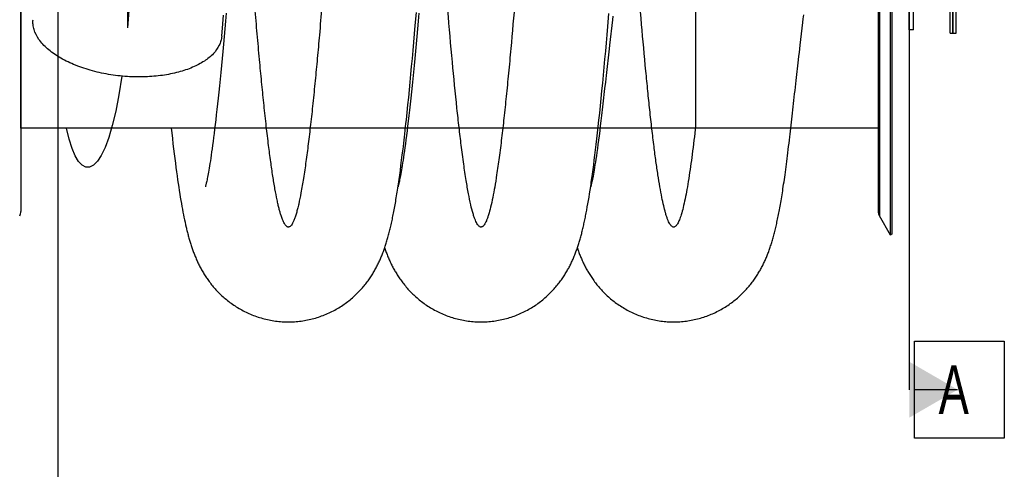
# Model space of a CAD drawing. Extents: x 0 to 420, y 0 to 398.
# Tile 12 of 18: x 163 to 234, y 152 to 184. Entities that reach past the tile are written whole.
import ezdxf

# ---------------------------------------------------------------- set-up
doc = ezdxf.new("R2010")
doc.units = 0
doc.header["$LTSCALE"] = 23.1
for name, color, linetype in [('110528_DXF_CONTINUOUS_LINE', 7, 'CONTINUOUS'), ('110528_DXF_DIMENSION', 7, 'CONTINUOUS'), ('110536_DXF_CONTINUOUS_LINE', 7, 'CONTINUOUS'), ('110591_DXF_CONTINUOUS_LINE', 7, 'CONTINUOUS'), ('110618_DXF_CONTINUOUS_LINE', 7, 'CONTINUOUS'), ('AG_HOSE_125_DXF_CONTINUOUS', 7, 'CONTINUOUS'), ('SPRING_DUMMYDXF_CONTINUOUS', 7, 'CONTINUOUS')]:
    doc.layers.add(name, color=color, linetype=linetype)
doc.styles.get("Standard").update_dxf_attribs({"font": 'txt', "width": 0.7})

msp = doc.modelspace()

# ---------------------------------------------------------------- linework, layer by layer
at = {"layer": '110528_DXF_CONTINUOUS_LINE', "color": 7, "linetype": 'CONTINUOUS'}
for p, q in [((226.25312, 168.90431), (226.25312, 229.05431)), ((163.367, 227.34514), (163.367, 170.61347)), ((225.367, 227.34533), (225.367, 170.61328)), ((226.25312, 168.90431), (225.45408, 170.28828)), ((226.38302, 168.97931), (226.25312, 168.90431))]:
    msp.add_line(p, q, dxfattribs=at)
at = {"layer": '110528_DXF_CONTINUOUS_LINE', "color": 3, "linetype": 'CONTINUOUS'}
msp.add_line((226.38302, 168.97931), (226.38302, 228.97931), dxfattribs=at)
at = {"layer": '110528_DXF_CONTINUOUS_LINE', "color": 9, "linetype": 'CONTINUOUS'}
msp.add_line((225.45408, 227.67033), (225.45408, 170.28828), dxfattribs=at)
at = {"layer": '110528_DXF_CONTINUOUS_LINE', "color": 7, "linetype": 'CONTINUOUS'}
for centre, start, end in [((162.717, 170.61328), 330, 360), ((226.017, 170.61328), 180, 210)]:
    msp.add_arc(centre, 0.65, start, end, dxfattribs=at)
at = {"layer": '110528_DXF_DIMENSION', "color": 2, "linetype": 'CONTINUOUS'}
for p, q in [((227.61475, 240.22873), (227.61475, 157.72988)), ((227.98975, 161.22988), (234.48975, 161.22988)), ((227.98975, 154.22988), (227.98975, 161.22988)), ((234.48975, 161.22988), (234.48975, 154.22988)), ((231.11475, 157.72988), (227.98975, 157.72988)), ((234.48975, 154.22988), (227.98975, 154.22988))]:
    msp.add_line(p, q, dxfattribs=at)
msp.add_solid([(227.61475, 155.70916), (227.61475, 159.75061), (231.11475, 157.72988)], dxfattribs=at)
at = {"layer": '110536_DXF_CONTINUOUS_LINE', "color": 3, "linetype": 'CONTINUOUS'}
msp.add_line((230.56925, 183.47931), (230.56925, 247.57931), dxfattribs=at)
at = {"layer": '110536_DXF_CONTINUOUS_LINE', "color": 7, "linetype": 'CONTINUOUS'}
for p, q in [((230.76925, 183.47931), (230.76925, 199.65618)), ((230.56925, 183.47931), (230.76925, 183.47931))]:
    msp.add_line(p, q, dxfattribs=at)
at = {"layer": '110591_DXF_CONTINUOUS_LINE', "color": 7, "linetype": 'CONTINUOUS'}
for p, q in [((177.3865, 176.61431), (163.367, 176.61431)), ((191.31869, 176.61431), (191.17763, 176.61431)), ((205.25087, 176.61431), (205.1098, 176.61431)), ((225.367, 176.61431), (219.04323, 176.61431))]:
    msp.add_line(p, q, dxfattribs=at)
at = {"layer": '110618_DXF_CONTINUOUS_LINE', "color": 7, "linetype": 'CONTINUOUS'}
for q in [(227.91475, 214.22931), (227.61475, 183.72931)]:
    msp.add_line((227.91475, 183.72931), q, dxfattribs=at)
at = {"layer": '110618_DXF_CONTINUOUS_LINE', "color": 3, "linetype": 'CONTINUOUS'}
msp.add_line((227.61475, 183.72931), (227.61475, 193.26891), dxfattribs=at)
at = {"layer": 'AG_HOSE_125_DXF_CONTINUOUS', "color": 4, "linetype": 'CONTINUOUS'}
msp.add_line((166.067, 114.15864), (166.067, 243.56647), dxfattribs=at)
at = {"layer": 'AG_HOSE_125_DXF_CONTINUOUS', "color": 9, "linetype": 'CONTINUOUS'}
for p, q in [((163.367, 176.61431), (163.367, 221.47931)), ((225.367, 221.34431), (225.367, 176.61431)), ((171.067, 198.97931), (171.067, 183.86232)), ((212.167, 198.97931), (212.167, 176.77408)), ((225.367, 176.61431), (163.367, 176.61431))]:
    msp.add_line(p, q, dxfattribs=at)
at = {"layer": 'AG_HOSE_125_DXF_CONTINUOUS', "color": 7, "linetype": 'CONTINUOUS'}
for p, q in [((177.96859, 184.16137), (178.02104, 184.77651)), ((178.2158, 184.92488), (178.1662, 184.35586)), ((191.89082, 184.04552), (191.96951, 184.96906)), ((192.14852, 184.93065), (192.09901, 184.36252)), ((205.8174, 183.98042), (205.89588, 184.90001)), ((177.8909, 183.26502), (177.96859, 184.16137)), ((178.11671, 183.79573), (178.06732, 183.24463)), ((178.1662, 184.35586), (178.11671, 183.79573)), ((191.83822, 183.43805), (191.89082, 184.04552)), ((192.0496, 183.80331), (192.00032, 183.25353)), ((192.09901, 184.36252), (192.0496, 183.80331)), ((205.76505, 183.3767), (205.8174, 183.98042)), ((178.06732, 183.24463), (178.01803, 182.70281)), ((191.78553, 182.83783), (191.83822, 183.43805)), ((192.00032, 183.25353), (191.9512, 182.71363)), ((205.71263, 182.78049), (205.76505, 183.3767)), ((178.01803, 182.70281), (177.96884, 182.17076)), ((191.73275, 182.24555), (191.78553, 182.83783)), ((191.9512, 182.71363), (191.90226, 182.18414)), ((205.66011, 182.19152), (205.71263, 182.78049)), ((177.91984, 181.64945), (177.8711, 181.13997)), ((177.96884, 182.17076), (177.91984, 181.64945)), ((191.62706, 181.08661), (191.67994, 181.66181)), ((191.67994, 181.66181), (191.73275, 182.24555)), ((191.85354, 181.66554), (191.80505, 181.15815)), ((191.90226, 182.18414), (191.85354, 181.66554)), ((205.55411, 181.03071), (205.60731, 181.60862)), ((205.60731, 181.60862), (205.66011, 182.19152)), ((177.8711, 181.13997), (177.8227, 180.64303)), ((191.57402, 180.51915), (191.62706, 181.08661)), ((191.80505, 181.15815), (191.75679, 180.66226)), ((205.50041, 180.45739), (205.55411, 181.03071)), ((219.43801, 180.06509), (219.61069, 181.57235)), ((177.8227, 180.64303), (177.77473, 180.1596)), ((191.5206, 179.95778), (191.57402, 180.51915)), ((191.70877, 180.17791), (191.66099, 179.70525)), ((191.75679, 180.66226), (191.70877, 180.17791)), ((205.44604, 179.8873), (205.50041, 180.45739)), ((177.72729, 179.69067), (177.68045, 179.23691)), ((177.77473, 180.1596), (177.72729, 179.69067)), ((191.46669, 179.40173), (191.5206, 179.95778)), ((191.66099, 179.70525), (191.61345, 179.24437)), ((205.39127, 179.32399), (205.44604, 179.8873)), ((205.58373, 179.49804), (205.53231, 179.04805)), ((219.38237, 179.57932), (219.43801, 180.06509)), ((177.63433, 178.79936), (177.58906, 178.37898)), ((177.68045, 179.23691), (177.63433, 178.79936)), ((191.35666, 178.30127), (191.41205, 178.84941)), ((191.41205, 178.84941), (191.46669, 179.40173)), ((191.56614, 178.79541), (191.51913, 178.35901)), ((191.61345, 179.24437), (191.56614, 178.79541)), ((205.28166, 178.23092), (205.33633, 178.77021)), ((205.33633, 178.77021), (205.39127, 179.32399)), ((177.58906, 178.37898), (177.54472, 177.97624)), ((191.51913, 178.35901), (191.47254, 177.93653)), ((205.22775, 177.71075), (205.28166, 178.23092)), ((177.50147, 177.59197), (177.45938, 177.2265)), ((177.54472, 177.97624), (177.50147, 177.59197)), ((191.42667, 177.53035), (191.38167, 177.14173)), ((191.47254, 177.93653), (191.42667, 177.53035)), ((205.17486, 177.21187), (205.22775, 177.71075)), ((205.36121, 177.55112), (205.31664, 177.16555)), ((174.24066, 176.61431), (174.27653, 176.29197)), ((177.41847, 176.8795), (177.37871, 176.55016)), ((177.45938, 177.2265), (177.41847, 176.8795)), ((191.33782, 176.77244), (191.2954, 176.42411)), ((191.38167, 177.14173), (191.33782, 176.77244)), ((205.07319, 176.28535), (205.12338, 176.73739)), ((205.12338, 176.73739), (205.17486, 177.21187)), ((205.2716, 176.7857), (205.22731, 176.42192)), ((205.31664, 177.16555), (205.2716, 176.7857)), ((174.27653, 176.29197), (174.32221, 175.88983)), ((174.32221, 175.88983), (174.367, 175.50424)), ((177.30248, 175.9412), (177.26595, 175.66012)), ((177.34006, 176.23762), (177.30248, 175.9412)), ((177.37871, 176.55016), (177.34006, 176.23762)), ((191.25448, 176.09682), (191.21515, 175.79026)), ((191.2954, 176.42411), (191.25448, 176.09682)), ((205.02421, 175.85452), (205.07319, 176.28535)), ((205.18395, 176.07538), (205.14169, 175.74691)), ((205.22731, 176.42192), (205.18395, 176.07538)), ((174.367, 175.50424), (174.41102, 175.13393)), ((177.23044, 175.39365), (177.19593, 175.1413)), ((177.26595, 175.66012), (177.23044, 175.39365)), ((191.14079, 175.23324), (191.10564, 174.9804)), ((191.17727, 175.50276), (191.14079, 175.23324)), ((191.21515, 175.79026), (191.17727, 175.50276)), ((204.9293, 175.04945), (204.97629, 175.4431)), ((204.97629, 175.4431), (205.02421, 175.85452)), ((205.1006, 175.43674), (205.06083, 175.14516)), ((205.14169, 175.74691), (205.1006, 175.43674)), ((174.41102, 175.13393), (174.45441, 174.77728)), ((174.45441, 174.77728), (174.4972, 174.4339)), ((177.0987, 174.46602), (177.0685, 174.26738)), ((177.13003, 174.67772), (177.0987, 174.46602)), ((177.16244, 174.90271), (177.13003, 174.67772)), ((177.19593, 175.1413), (177.16244, 174.90271)), ((190.9043, 174.30159), (190.95306, 174.68995)), ((190.95306, 174.68995), (191.003, 175.09869)), ((191.0391, 174.52087), (191.00765, 174.31253)), ((191.07176, 174.7432), (191.0391, 174.52087)), ((191.10564, 174.9804), (191.07176, 174.7432)), ((204.83772, 174.31084), (204.88315, 174.67247)), ((204.88315, 174.67247), (204.9293, 175.04945)), ((204.98589, 174.61944), (204.95084, 174.38465)), ((205.02257, 174.87281), (204.98589, 174.61944)), ((205.06083, 175.14516), (205.02257, 174.87281)), ((174.4972, 174.4339), (174.53941, 174.10334)), ((174.53941, 174.10334), (174.58105, 173.78522)), ((174.58105, 173.78522), (174.62215, 173.47901)), ((177.0115, 173.90755), (176.98468, 173.7452)), ((177.03943, 174.08139), (177.0115, 173.90755)), ((177.0685, 174.26738), (177.03943, 174.08139)), ((190.85651, 173.9314), (190.9043, 174.30159)), ((190.92021, 173.7649), (190.89335, 173.60635)), ((190.94822, 173.93516), (190.92021, 173.7649)), ((190.97736, 174.11749), (190.94822, 173.93516)), ((191.00765, 174.31253), (190.97736, 174.11749)), ((204.74888, 173.63072), (204.79297, 173.9638)), ((204.79297, 173.9638), (204.83772, 174.31084)), ((204.85462, 173.77825), (204.82539, 173.60553)), ((204.88524, 173.96504), (204.85462, 173.77825)), ((204.9173, 174.16684), (204.88524, 173.96504)), ((204.95084, 174.38465), (204.9173, 174.16684)), ((174.62215, 173.47901), (174.66273, 173.18426)), ((174.66273, 173.18426), (174.70282, 172.90046)), ((176.86646, 173.0866), (176.84606, 172.98302)), ((176.88799, 173.1993), (176.86646, 173.0866)), ((176.9106, 173.3212), (176.88799, 173.1993)), ((176.93424, 173.45255), (176.9106, 173.3212)), ((176.95893, 173.59369), (176.93424, 173.45255)), ((176.98468, 173.7452), (176.95893, 173.59369)), ((190.79778, 173.08208), (190.777, 172.97679)), ((190.81984, 173.19735), (190.79778, 173.08208)), ((190.84314, 173.32292), (190.81984, 173.19735)), ((190.86765, 173.45914), (190.84314, 173.32292)), ((190.89335, 173.60635), (190.86765, 173.45914)), ((204.66241, 173.00358), (204.70537, 173.31088)), ((204.72217, 173.0421), (204.69985, 172.93049)), ((204.70537, 173.31088), (204.74888, 173.63072)), ((204.7459, 173.16496), (204.72217, 173.0421)), ((204.77103, 173.29951), (204.7459, 173.16496)), ((204.79753, 173.44619), (204.77103, 173.29951)), ((204.82539, 173.60553), (204.79753, 173.44619)), ((174.70282, 172.90046), (174.74248, 172.6271)), ((174.74248, 172.6271), (174.78172, 172.36373)), ((174.78172, 172.36373), (174.82061, 172.10984)), ((176.71383, 172.40318), (176.71101, 172.39337)), ((176.73924, 172.49915), (176.72985, 172.4624)), ((176.75024, 172.54363), (176.73924, 172.49915)), ((176.76276, 172.59604), (176.75024, 172.54363)), ((176.77674, 172.65654), (176.76276, 172.59604)), ((176.79212, 172.72532), (176.77674, 172.65654)), ((176.80884, 172.80255), (176.79212, 172.72532)), ((176.82684, 172.88839), (176.80884, 172.80255)), ((176.84606, 172.98302), (176.82684, 172.88839)), ((190.6269, 172.29983), (190.67183, 172.59981)), ((190.64563, 172.40182), (190.64286, 172.39221)), ((190.67053, 172.49569), (190.66133, 172.45977)), ((190.68131, 172.53921), (190.67053, 172.49569)), ((190.69362, 172.59058), (190.68131, 172.53921)), ((190.70743, 172.65013), (190.69362, 172.59058)), ((190.7227, 172.7182), (190.70743, 172.65013)), ((190.73941, 172.79513), (190.7227, 172.7182)), ((190.75753, 172.88124), (190.73941, 172.79513)), ((190.777, 172.97679), (190.75753, 172.88124)), ((204.53622, 172.15069), (204.59886, 172.56478)), ((204.67902, 172.82995), (204.65976, 172.74023)), ((204.69985, 172.93049), (204.67902, 172.82995)), ((174.82061, 172.10984), (174.85917, 171.86506)), ((174.85917, 171.86506), (174.89743, 171.62902)), ((174.89743, 171.62902), (174.93544, 171.40125)), ((204.41322, 171.39057), (204.45392, 171.63435)), ((204.45392, 171.63435), (204.49491, 171.88755)), ((204.49491, 171.88755), (204.53622, 172.15069)), ((174.93544, 171.40125), (174.97324, 171.18129)), ((174.97324, 171.18129), (175.01089, 170.96871)), ((175.01089, 170.96871), (175.04843, 170.76306)), ((204.29234, 170.7109), (204.33249, 170.92936)), ((204.33249, 170.92936), (204.37276, 171.15574)), ((204.37276, 171.15574), (204.41322, 171.39057)), ((175.04843, 170.76306), (175.08595, 170.56387)), ((175.08595, 170.56387), (175.12348, 170.37077)), ((175.12348, 170.37077), (175.16112, 170.1833)), ((175.16112, 170.1833), (175.19894, 170.00107)), ((175.19894, 170.00107), (175.237, 169.82374)), ((175.237, 169.82374), (175.27536, 169.65098)), ((175.27536, 169.65098), (175.31415, 169.4823))]:
    msp.add_line(p, q, dxfattribs=at)
for points in [[(206.18096, 184.71249), (206.15011, 184.44337), (205.94108, 182.61973)], [(219.73065, 182.61877), (219.91782, 184.25083), (219.94984, 184.52997), (219.98212, 184.81134)], [(205.94108, 182.61973), (205.91217, 182.36748), (205.6895, 180.42268)], [(219.61069, 181.57235), (219.64031, 181.83082), (219.67017, 182.09135), (219.70028, 182.354), (219.73065, 182.61877)], [(205.6895, 180.42268), (205.6627, 180.18859), (205.63613, 179.95641), (205.58373, 179.49804)], [(219.09313, 177.05118), (219.14359, 177.49257), (219.16918, 177.71628), (219.19503, 177.94208), (219.22112, 178.17), (219.24743, 178.39997), (219.27397, 178.63193), (219.30072, 178.8658), (219.3277, 179.10162), (219.35492, 179.33947), (219.38237, 179.57932)], [(205.53231, 179.04805), (205.50694, 178.82611), (205.48181, 178.60621), (205.4569, 178.38836), (205.40775, 177.9584)], [(191.003, 175.09869), (191.02844, 175.31113), (191.05426, 175.52959), (191.08047, 175.75448), (191.10706, 175.98562), (191.13398, 176.22271), (191.16126, 176.46624), (191.18887, 176.71592), (191.21663, 176.97022), (191.24454, 177.22918), (191.27261, 177.49283), (191.30066, 177.75944), (191.35666, 178.30127)], [(205.40775, 177.9584), (205.38351, 177.74634), (205.36121, 177.55112)], [(219.01923, 176.40398), (219.06827, 176.83355), (219.09313, 177.05118)], [(210.57357, 162.62931), (210.67582, 162.63005), (210.79314, 162.63275), (210.91039, 162.6374), (211.02753, 162.64401), (211.14454, 162.65258), (211.26137, 162.6631), (211.37798, 162.67557), (211.49434, 162.68998), (211.61041, 162.70633), (211.72615, 162.72461), (211.84153, 162.74481), (211.9565, 162.76691), (212.07104, 162.79092), (212.18511, 162.81682), (212.29865, 162.8446), (212.41164, 162.87423), (212.52404, 162.90572), (212.63579, 162.93903), (212.74688, 162.97416), (212.85726, 163.01108), (212.96687, 163.04976), (213.07569, 163.0902), (213.18369, 163.13236), (213.29078, 163.17621), (213.39696, 163.22173), (213.50219, 163.26889), (213.60639, 163.31764), (213.70955, 163.36796), (213.81164, 163.41982), (213.91256, 163.47316), (214.01231, 163.52794), (214.11085, 163.58413), (214.20811, 163.64166), (214.30406, 163.70049), (214.3987, 163.76059), (214.49193, 163.82186), (214.58374, 163.88427), (214.67412, 163.94778), (214.76298, 164.01229), (214.85033, 164.07776), (214.93616, 164.14414), (215.02036, 164.21131), (215.10294, 164.27923), (215.18392, 164.34785), (215.26323, 164.41708), (215.34086, 164.48685), (215.41685, 164.55713), (215.49123, 164.6279), (215.564, 164.69911), (215.63518, 164.77072), (215.70478, 164.84269), (215.77283, 164.91499), (215.83935, 164.98759), (215.90427, 165.06035), (215.96762, 165.13325), (216.02943, 165.20625), (216.08964, 165.27923), (216.14828, 165.35215), (216.20538, 165.42497), (216.26092, 165.4976), (216.3149, 165.56996), (216.36737, 165.64205), (216.41843, 165.71391), (216.46805, 165.78548), (216.51632, 165.85676), (216.56338, 165.92792), (216.60926, 165.99896), (216.65398, 166.06984), (216.69767, 166.14072), (216.74036, 166.21162), (216.78207, 166.2825), (216.82288, 166.35346), (216.86282, 166.42455), (216.90189, 166.49572), (216.94012, 166.56695), (216.97751, 166.63826), (217.01409, 166.70963), (217.04985, 166.78102), (217.08481, 166.85242), (217.119, 166.92385), (217.15242, 166.9953), (217.18508, 167.06669), (217.21702, 167.13811), (217.24834, 167.20973), (217.27904, 167.28155), (217.30917, 167.35361), (217.33885, 167.42621), (217.36811, 167.4994), (217.39696, 167.57319), (217.42549, 167.64786), (217.45375, 167.72349), (217.48172, 167.80008), (217.50943, 167.87774), (217.53694, 167.95661), (217.56422, 168.03666), (217.59121, 168.1177), (217.61792, 168.19981), (217.64437, 168.28303), (217.67049, 168.36714), (217.6963, 168.45218), (217.72181, 168.53822), (217.74699, 168.62511), (217.77186, 168.71286), (217.79643, 168.80156), (217.82069, 168.89111), (217.84464, 168.9815), (217.86832, 169.07283), (217.89172, 169.16508), (217.91485, 169.2582), (217.93773, 169.35231), (217.96045, 169.44769), (217.98301, 169.54436), (218.00542, 169.6424), (218.02776, 169.74212), (218.05004, 169.84359), (218.07227, 169.94685), (218.09451, 170.05222), (218.11677, 170.1598), (218.13906, 170.26961), (218.16142, 170.38188), (218.18384, 170.49672), (218.20635, 170.61417), (218.22893, 170.73429), (218.2516, 170.85716), (218.27436, 170.98285), (218.29722, 171.11144), (218.32018, 171.24296), (218.34324, 171.37751), (218.36642, 171.51521), (218.38972, 171.65611), (218.41315, 171.80031), (218.4367, 171.94788), (218.46039, 172.0989), (218.48422, 172.25345), (218.50821, 172.4117), (218.53237, 172.57372), (218.55669, 172.73958), (218.58119, 172.90949), (218.60589, 173.08355), (218.63078, 173.2618), (218.65586, 173.44435), (218.68113, 173.63123), (218.7066, 173.82258), (218.73229, 174.01856), (218.75821, 174.21929), (218.78435, 174.42482), (218.81073, 174.63533), (218.83734, 174.85091), (218.86419, 175.07164), (218.89128, 175.29763), (218.91862, 175.52899), (218.9462, 175.76579), (218.97278, 175.99704)], [(218.97278, 175.99703), (218.99505, 176.19209), (219.01923, 176.40398)], [(190.67183, 172.59981), (190.69446, 172.75445), (190.71721, 172.91231), (190.74008, 173.07344), (190.76308, 173.23795), (190.78621, 173.40586), (190.80948, 173.57726), (190.85651, 173.9314)], [(176.72985, 172.4624), (176.72212, 172.43321), (176.71891, 172.42139), (176.71614, 172.41139), (176.71383, 172.40318)], [(190.66133, 172.45977), (190.65375, 172.43121), (190.65061, 172.41964), (190.6479, 172.40985), (190.64563, 172.40182)], [(204.63402, 172.62562), (204.6191, 172.56224), (204.61235, 172.53439), (204.6061, 172.50906), (204.60034, 172.48621), (204.59512, 172.46583), (204.59042, 172.4479), (204.58628, 172.43236), (204.5827, 172.4192), (204.57969, 172.40838), (204.57728, 172.39985), (204.57546, 172.39355), (204.57425, 172.38944), (204.57367, 172.38752)], [(204.59886, 172.56478), (204.61993, 172.70822), (204.66241, 173.00358)], [(204.65976, 172.74023), (204.64216, 172.66119), (204.63402, 172.62562)], [(182.7091, 162.62937), (182.81206, 162.63013), (182.93008, 162.63285), (183.04803, 162.63756), (183.16587, 162.64426), (183.28358, 162.65293), (183.4011, 162.66358), (183.5184, 162.6762), (183.63545, 162.69078), (183.7522, 162.70733), (183.86861, 162.72582), (183.98466, 162.74626), (184.1003, 162.76864), (184.21549, 162.79293), (184.3302, 162.81914), (184.44438, 162.84724), (184.55799, 162.87723), (184.67101, 162.90909), (184.78337, 162.94279), (184.89505, 162.97833), (185.00601, 163.01568), (185.11619, 163.05482), (185.22556, 163.09572), (185.3341, 163.13837), (185.44171, 163.18272), (185.5484, 163.22876), (185.65412, 163.27646), (185.75879, 163.32576), (185.8624, 163.37664), (185.96493, 163.42908), (186.06627, 163.48301), (186.16641, 163.53839), (186.26534, 163.5952), (186.36296, 163.65335), (186.45926, 163.71281), (186.55422, 163.77355), (186.64774, 163.83547), (186.73982, 163.89853), (186.83045, 163.96269), (186.91953, 164.02785), (187.00708, 164.09396), (187.09308, 164.16099), (187.17745, 164.22883), (187.26021, 164.29742), (187.34134, 164.36673), (187.42081, 164.43666), (187.4986, 164.50714), (187.57474, 164.57815), (187.64921, 164.64961), (187.72202, 164.72147), (187.7932, 164.79371), (187.86274, 164.86624), (187.93065, 164.93904), (187.99697, 165.01206), (188.06172, 165.08529), (188.12493, 165.15868), (188.18661, 165.2322), (188.24681, 165.30584), (188.30559, 165.37962), (188.36293, 165.45346), (188.41875, 165.52717), (188.47309, 165.60077), (188.52596, 165.67419), (188.57723, 165.74716), (188.62687, 165.81955), (188.67498, 165.89143), (188.72167, 165.96286), (188.76691, 166.03372), (188.8108, 166.10408), (188.85361, 166.17431), (188.89537, 166.24441), (188.93611, 166.31437), (188.97603, 166.38452), (189.01518, 166.45489), (189.05355, 166.52546), (189.09128, 166.59646), (189.12845, 166.66801), (189.16501, 166.74003), (189.20093, 166.81246), (189.23625, 166.88533), (189.27096, 166.95863), (189.30499, 167.03222), (189.33838, 167.10609), (189.37113, 167.18027), (189.40322, 167.25465), (189.43465, 167.32922), (189.46545, 167.40402), (189.49563, 167.47903), (189.52521, 167.55425), (189.55422, 167.62971), (189.58267, 167.70547), (189.6106, 167.78153), (189.63802, 167.85794), (189.66497, 167.93473), (189.69145, 168.01192), (189.7175, 168.08955), (189.74316, 168.16776), (189.76845, 168.24656), (189.79338, 168.326), (189.81803, 168.40626), (189.84241, 168.48742), (189.86653, 168.56948), (189.89043, 168.65259), (189.91414, 168.73683), (189.93765, 168.82221), (189.96101, 168.90884), (189.98422, 168.9968), (190.00729, 169.08613), (190.03022, 169.17678), (190.05302, 169.26882), (190.0757, 169.3623), (190.09825, 169.4572), (190.12068, 169.55353), (190.143, 169.65139), (190.16523, 169.75079), (190.18737, 169.85178), (190.20944, 169.95442), (190.23145, 170.05881), (190.2534, 170.165), (190.27532, 170.27304), (190.29721, 170.38301), (190.31909, 170.49499), (190.34095, 170.60901), (190.36281, 170.72511), (190.38466, 170.84334), (190.40652, 170.96373), (190.42839, 171.08636), (190.45027, 171.21123), (190.47217, 171.33842), (190.49411, 171.46802), (190.51608, 171.60005), (190.5381, 171.73459), (190.56019, 171.87178), (190.58235, 172.01166), (190.60458, 172.15429), (190.6269, 172.29983)], [(196.6413, 162.62934), (196.74415, 162.6301), (196.86206, 162.63282), (196.9799, 162.63752), (197.09763, 162.6442), (197.21523, 162.65285), (197.33264, 162.66348), (197.44984, 162.67608), (197.56678, 162.69064), (197.68342, 162.70715), (197.79973, 162.72561), (197.91567, 162.74601), (198.03121, 162.76834), (198.14629, 162.79259), (198.26091, 162.81875), (198.37498, 162.84681), (198.4885, 162.87674), (198.60142, 162.90854), (198.71369, 162.94218), (198.82527, 162.97765), (198.93615, 163.01494), (199.04624, 163.054), (199.15553, 163.09483), (199.26398, 163.13741), (199.37152, 163.18168), (199.47813, 163.22764), (199.58377, 163.27525), (199.68837, 163.32447), (199.79191, 163.37527), (199.89437, 163.42762), (199.99565, 163.48145), (200.09574, 163.53674), (200.19461, 163.59346), (200.29218, 163.65152), (200.38843, 163.71089), (200.48335, 163.77153), (200.57683, 163.83335), (200.66886, 163.8963), (200.75943, 163.96035), (200.84846, 164.02539), (200.93594, 164.09138), (201.02188, 164.15828), (201.1062, 164.22598), (201.1889, 164.29445), (201.26999, 164.36363), (201.3494, 164.43342), (201.42715, 164.50377), (201.50325, 164.57465), (201.57765, 164.64594), (201.65034, 164.71757), (201.72136, 164.78954), (201.79074, 164.86179), (201.85847, 164.93427), (201.9246, 165.00696), (201.98925, 165.07993), (202.05245, 165.15317), (202.11421, 165.22664), (202.17457, 165.30033), (202.23362, 165.37431), (202.29131, 165.44847), (202.34747, 165.52252), (202.40211, 165.59642), (202.45528, 165.67014), (202.5068, 165.74337), (202.55662, 165.81594), (202.60487, 165.88794), (202.65168, 165.95946), (202.69701, 166.03039), (202.74097, 166.10079), (202.7838, 166.17099), (202.82555, 166.24099), (202.86623, 166.31077), (202.90604, 166.38064), (202.94501, 166.45061), (202.98316, 166.52067), (203.02062, 166.59104), (203.05746, 166.66183), (203.09364, 166.73296), (203.12918, 166.80445), (203.16413, 166.87636), (203.19846, 166.94866), (203.23216, 167.02126), (203.26523, 167.09418), (203.2977, 167.16744), (203.32956, 167.24097), (203.3608, 167.31479), (203.39147, 167.38892), (203.42154, 167.4633), (203.45105, 167.53795), (203.48, 167.6129), (203.50839, 167.68811), (203.53625, 167.76357), (203.56359, 167.83934), (203.59043, 167.91537), (203.61677, 167.9917), (203.64264, 168.06834), (203.66806, 168.14533), (203.69304, 168.22268), (203.71762, 168.30043), (203.7418, 168.37859), (203.7656, 168.45721), (203.78905, 168.5363), (203.81217, 168.61594), (203.83497, 168.69615), (203.85747, 168.77697), (203.87971, 168.85847), (203.90169, 168.94068), (203.92344, 169.02365), (203.94496, 169.10744), (203.96629, 169.19207), (203.98742, 169.2776), (204.00838, 169.36411), (204.02919, 169.45164), (204.04986, 169.54022), (204.07042, 169.62998), (204.09087, 169.72096), (204.11122, 169.81319), (204.1315, 169.90678), (204.15173, 170.00179), (204.17189, 170.09824), (204.19202, 170.19623), (204.21211, 170.29581), (204.23218, 170.39701), (204.25224, 170.4999), (204.29234, 170.7109)], [(175.31415, 169.4823), (175.33372, 169.39938), (175.35345, 169.31731), (175.37334, 169.23604), (175.3934, 169.15556), (175.41366, 169.07579), (175.43412, 168.9967), (175.4548, 168.91826), (175.47572, 168.84038), (175.4969, 168.76305), (175.51836, 168.68623), (175.54012, 168.60983), (175.5622, 168.53382), (175.58462, 168.45819), (175.60742, 168.38283), (175.63062, 168.30772), (175.65422, 168.23283), (175.67827, 168.15813), (175.70279, 168.08358), (175.72778, 168.00917), (175.75328, 167.93487), (175.77931, 167.86066), (175.80589, 167.78652), (175.83304, 167.71247), (175.86077, 167.63847), (175.8891, 167.56452), (175.91806, 167.49066), (175.94765, 167.41684), (175.97791, 167.34307), (176.00882, 167.2694), (176.04042, 167.19582), (176.07272, 167.12231), (176.10571, 167.04892), (176.13943, 166.97565), (176.17389, 166.90248), (176.20909, 166.82946), (176.24505, 166.75658), (176.28179, 166.68382), (176.3193, 166.61125), (176.3576, 166.53886), (176.39671, 166.46665), (176.43662, 166.39466), (176.47732, 166.32293), (176.51886, 166.25141), (176.56132, 166.17998), (176.6047, 166.10869), (176.64904, 166.03751), (176.69448, 165.96626), (176.74103, 165.89496), (176.78873, 165.82361), (176.83775, 165.75201), (176.88814, 165.68017), (176.9399, 165.60812), (176.99318, 165.53576), (177.04805, 165.46306), (177.1045, 165.39011), (177.16252, 165.317), (177.22217, 165.24374), (177.28345, 165.17039), (177.34633, 165.09706), (177.41086, 165.02378), (177.47704, 164.95059), (177.54483, 164.8776), (177.61425, 164.80488), (177.68533, 164.73244), (177.75802, 164.66039), (177.83234, 164.58876), (177.90832, 164.5176), (177.98593, 164.44697), (178.06519, 164.37692), (178.14611, 164.30748), (178.22867, 164.23875), (178.31287, 164.17075), (178.39872, 164.10353), (178.48618, 164.03717), (178.57528, 163.97171), (178.66601, 163.90719), (178.75825, 163.84373), (178.85202, 163.78137), (178.9473, 163.72016), (179.04394, 163.66023), (179.14188, 163.60164), (179.24116, 163.5444), (179.34163, 163.48861), (179.44329, 163.43431), (179.54611, 163.38151), (179.65003, 163.33028), (179.75502, 163.28064), (179.86106, 163.23262), (179.96808, 163.18627), (180.07605, 163.14161), (180.18495, 163.09867), (180.29469, 163.05749), (180.40525, 163.01808), (180.5166, 162.98047), (180.62867, 162.9447), (180.74142, 162.91077), (180.85483, 162.8787), (180.96885, 162.84851), (181.08343, 162.82022), (181.19855, 162.79385), (181.31415, 162.76939), (181.4302, 162.74688), (181.54667, 162.72631), (181.6635, 162.7077), (181.78068, 162.69106), (181.89815, 162.67639), (182.01588, 162.6637), (182.13383, 162.65299), (182.25197, 162.64428), (182.37025, 162.63756), (182.48863, 162.63284), (182.60708, 162.63011), (182.7091, 162.62937)], [(189.67524, 167.96468), (189.68099, 167.94785), (189.70812, 167.87024), (189.73576, 167.79296), (189.76394, 167.71595), (189.79269, 167.63917), (189.82203, 167.56262), (189.85199, 167.48623), (189.88262, 167.40995), (189.91393, 167.3338), (189.9459, 167.25786), (189.97857, 167.18207), (190.01195, 167.10646), (190.04598, 167.03118), (190.08068, 166.95621), (190.11608, 166.88154), (190.15207, 166.80738), (190.18867, 166.73374), (190.2259, 166.66057), (190.26368, 166.58802), (190.30195, 166.51623), (190.34079, 166.44502), (190.38038, 166.37409), (190.42071, 166.30349), (190.46181, 166.23315), (190.50397, 166.16265), (190.54726, 166.09192), (190.59165, 166.02105), (190.63729, 165.94986), (190.68425, 165.87833), (190.73253, 165.80653), (190.78223, 165.73436), (190.83342, 165.6618), (190.88611, 165.58894), (190.94027, 165.51587), (190.99596, 165.4426), (191.05318, 165.36918), (191.11188, 165.29576), (191.17206, 165.2224), (191.23376, 165.1491), (191.29692, 165.076), (191.36154, 165.00317), (191.42766, 164.93058), (191.49533, 164.85827), (191.56456, 164.78626), (191.63537, 164.71459), (191.70782, 164.64326), (191.78196, 164.57229), (191.85778, 164.50173), (191.93528, 164.43165), (192.0145, 164.36207), (192.09545, 164.29306), (192.17801, 164.22474), (192.26221, 164.15716), (192.34806, 164.09036), (192.43544, 164.02448), (192.52434, 163.95955), (192.61479, 163.89562), (192.70668, 163.83277), (192.80002, 163.77106), (192.89481, 163.71051), (192.99096, 163.65121), (193.08849, 163.59318), (193.18736, 163.53648), (193.28748, 163.48118), (193.38883, 163.42732), (193.49139, 163.37493), (193.59503, 163.32409), (193.69971, 163.27485), (193.80544, 163.22722), (193.91212, 163.18125), (194.0197, 163.13697), (194.12819, 163.09441), (194.23751, 163.05359), (194.34762, 163.01453), (194.45852, 162.97726), (194.57013, 162.9418), (194.68241, 162.90818), (194.79536, 162.87639), (194.90889, 162.84648), (195.02299, 162.81845), (195.13762, 162.7923), (195.25273, 162.76807), (195.36827, 162.74576), (195.48423, 162.72538), (195.60055, 162.70694), (195.71719, 162.69045), (195.83414, 162.67592), (195.95133, 162.66334), (196.06874, 162.65274), (196.18634, 162.64411), (196.30408, 162.63745), (196.42191, 162.63277), (196.53982, 162.63007), (196.64131, 162.62934)], [(203.60743, 167.96464), (203.60939, 167.95889), (203.63619, 167.88198), (203.66345, 167.80547), (203.69123, 167.72926), (203.71955, 167.65334), (203.74841, 167.57768), (203.77788, 167.50221), (203.80798, 167.42688), (203.83872, 167.3517), (203.87013, 167.27667), (203.90224, 167.20172), (203.93506, 167.12689), (203.96855, 167.05231), (204.00273, 166.97796), (204.03762, 166.90383), (204.07313, 166.83013), (204.10928, 166.75684), (204.14608, 166.68395), (204.18346, 166.61163), (204.22135, 166.54001), (204.25982, 166.46893), (204.29906, 166.39808), (204.33904, 166.32754), (204.37981, 166.25722), (204.4217, 166.1866), (204.46482, 166.1156), (204.50912, 166.04432), (204.55475, 165.97261), (204.60179, 165.90042), (204.65024, 165.82784), (204.70014, 165.75488), (204.75156, 165.68151), (204.80451, 165.60782), (204.85891, 165.53397), (204.91481, 165.45996), (204.97224, 165.38586), (205.03105, 165.31187), (205.09124, 165.2381), (205.15286, 165.1645), (205.21595, 165.09109), (205.2805, 165.01794), (205.34655, 164.94504), (205.41422, 164.87234), (205.48357, 164.79984), (205.55457, 164.72762), (205.62723, 164.65572), (205.70161, 164.58418), (205.77769, 164.51305), (205.85543, 164.44244), (205.93484, 164.37239), (206.01594, 164.30295), (206.09865, 164.23421), (206.183, 164.16623), (206.26898, 164.09905), (206.35652, 164.03278), (206.44562, 163.96745), (206.53627, 163.90312), (206.62839, 163.83988), (206.72197, 163.77777), (206.81701, 163.71683), (206.91339, 163.65717), (207.01111, 163.59882), (207.11016, 163.54181), (207.21043, 163.48623), (207.3119, 163.43211), (207.41457, 163.37947), (207.51834, 163.32839), (207.62319, 163.2789), (207.72911, 163.231), (207.836, 163.18477), (207.94384, 163.14023), (208.05261, 163.0974), (208.16222, 163.05633), (208.27262, 163.01703), (208.38381, 162.97953), (208.49572, 162.94385), (208.60831, 162.91001), (208.72157, 162.87803), (208.83544, 162.84792), (208.94987, 162.8197), (209.06486, 162.79339), (209.18033, 162.76899), (209.29625, 162.74653), (209.4126, 162.72601), (209.52931, 162.70744), (209.64636, 162.69084), (209.76371, 162.6762), (209.88131, 162.66354), (209.99912, 162.65286), (210.11712, 162.64417), (210.23524, 162.63747), (210.35345, 162.63276), (210.47173, 162.63005), (210.57357, 162.62931)]]:
    msp.add_lwpolyline(points, dxfattribs=at)
at = {"layer": 'AG_HOSE_125_DXF_CONTINUOUS', "color": 9, "linetype": 'CONTINUOUS'}
msp.add_open_spline([(212.167, 176.77408), (212.08875, 176.08878), (211.93544, 174.82119), (211.71991, 173.29719), (211.54164, 172.23106), (211.40939, 171.53373), (211.27435, 170.92209), (211.15439, 170.47295), (211.05828, 170.17721), (210.99339, 170.00235), (210.92859, 169.85247), (210.86248, 169.72496), (210.79475, 169.62106), (210.72422, 169.54241), (210.65178, 169.49228), (210.57534, 169.47368), (210.49876, 169.49068), (210.42617, 169.53947), (210.35559, 169.61681), (210.28299, 169.7268), (210.20873, 169.87205), (210.13288, 170.05434), (210.05687, 170.27092), (209.95879, 170.59411), (209.84386, 171.04658), (209.71033, 171.66941), (209.57321, 172.41309), (209.43285, 173.28028), (209.29228, 174.2521), (209.14709, 175.35849), (208.99803, 176.60033), (208.84973, 177.93852), (208.70514, 179.33357), (208.50354, 181.39255), (208.24865, 184.21644), (207.93626, 187.96011), (207.6403, 191.71925), (207.35104, 195.51221), (207.07721, 199.15675), (206.78873, 202.99311), (206.50035, 206.76142), (206.20434, 210.49048), (205.90965, 214.00452), (205.59998, 217.4099), (205.33566, 220.01223), (205.12199, 221.8769), (204.97776, 223.04066), (204.82998, 224.12788), (204.67803, 225.12791), (204.52639, 226.00305), (204.39355, 226.65995), (204.28295, 227.12753), (204.20046, 227.43719), (204.1181, 227.70707), (204.03758, 227.93234), (203.95909, 228.11481), (203.88343, 228.25688), (203.8075, 228.36497), (203.72937, 228.44135), (203.65604, 228.47683), (203.59732, 228.48075), (203.5381, 228.46954), (203.46261, 228.42352), (203.38018, 228.33108), (203.29824, 228.19964), (203.21639, 228.02831), (203.13429, 227.81684), (203.04922, 227.55665), (202.96187, 227.24544), (202.83574, 226.73106), (202.70207, 226.07416), (202.5595, 225.2608), (202.42557, 224.4031), (202.28802, 223.42538), (202.14723, 222.32625), (202.00634, 221.13203), (201.86103, 219.80825), (201.71186, 218.3557), (201.51167, 216.28593), (201.261, 213.4896), (200.96468, 209.92709), (200.65223, 205.95955), (200.34822, 201.96054), (200.04365, 197.90241), (199.74766, 193.97545), (199.43609, 189.93802), (199.12456, 186.0792), (198.85352, 182.94819), (198.63688, 180.62358), (198.47151, 178.95125), (198.30624, 177.39128), (198.13718, 175.91798), (197.96402, 174.54749), (197.79641, 173.3686), (197.64093, 172.40851), (197.4979, 171.63355), (197.35194, 170.95986), (197.22043, 170.46403), (197.11227, 170.1364), (197.03635, 169.94048), (196.96058, 169.77879), (196.88346, 169.64895), (196.81378, 169.56371), (196.7545, 169.516), (196.71242, 169.49274), (196.66988, 169.48), (196.62704, 169.47816), (196.58435, 169.48728), (196.52756, 169.51395), (196.45887, 169.57332), (196.38306, 169.67357), (196.30731, 169.80771), (196.22888, 169.98196), (196.14836, 170.19881), (196.03102, 170.57159), (195.88856, 171.13825), (195.72536, 171.93597), (195.55587, 172.91757), (195.38171, 174.08594), (195.21361, 175.36473), (195.0535, 176.70761), (194.83301, 178.70989), (194.55579, 181.53046), (194.21824, 185.35363), (193.88158, 189.48955), (193.53523, 193.9682), (193.18867, 198.57367), (192.82382, 203.43237), (192.48946, 207.77767), (192.1782, 211.62913), (191.90583, 214.8127), (191.61949, 217.90088), (191.37224, 220.29651), (191.16849, 222.05482), (191.02428, 223.20363), (190.87655, 224.27478), (190.72464, 225.25765), (190.57306, 226.11502), (190.44019, 226.75649), (190.32948, 227.2111), (190.24702, 227.51054), (190.16471, 227.77012), (190.08573, 227.98127), (190.01056, 228.14752), (189.94058, 228.27328), (189.87037, 228.37002), (189.79815, 228.43958), (189.73129, 228.47379), (189.67726, 228.48078), (189.62333, 228.47509), (189.55367, 228.44114), (189.47688, 228.36702), (189.40099, 228.25968), (189.32532, 228.11837), (189.24949, 227.94284), (189.17094, 227.72585), (189.09029, 227.46531), (188.97376, 227.03296), (188.83683, 226.41792), (188.68224, 225.59119), (188.52541, 224.62328), (188.36432, 223.49478), (188.19943, 222.2045), (188.03435, 220.78396), (187.864, 219.19338), (187.68911, 217.43565), (187.47242, 215.1123), (187.21414, 212.13756), (186.91777, 208.49078), (186.60532, 204.46276), (186.29331, 200.32811), (185.97281, 196.05574), (185.65287, 191.8484), (185.37113, 188.27696), (185.1381, 185.46309), (184.96709, 183.48225), (184.80477, 181.68825), (184.64808, 180.0407), (184.48737, 178.44863), (184.32215, 176.92583), (184.15709, 175.52674), (183.98845, 174.22988), (183.81597, 173.05084), (183.64218, 172.02547), (183.49426, 171.29202), (183.37833, 170.80595), (183.29398, 170.49239), (183.2077, 170.21409), (183.11889, 169.97377), (183.03033, 169.78059), (182.95251, 169.65119), (182.88847, 169.57373), (182.83208, 169.5206), (182.76978, 169.48482), (182.70534, 169.47726), (182.6588, 169.48483), (182.61284, 169.50507), (182.56595, 169.53856), (182.51819, 169.5863), (182.44874, 169.67602), (182.36442, 169.82624), (182.26865, 170.05045), (182.18342, 170.29822), (182.10588, 170.55956), (182.03546, 170.82568), (181.96497, 171.12043), (181.86232, 171.59086), (181.73298, 172.2714), (181.58118, 173.19425), (181.42911, 174.24027), (181.27193, 175.44162), (181.11056, 176.79883), (180.95004, 178.2681), (180.79351, 179.8051), (180.63612, 181.44412), (180.47454, 183.21917), (180.24955, 185.81016), (179.96142, 189.33595), (179.63302, 193.57696), (179.3038, 197.94187), (178.98352, 202.21214), (178.64642, 206.63379), (178.30947, 210.87772), (178.01625, 214.32657), (177.78159, 216.88581), (177.60256, 218.72154), (177.42366, 220.4273), (177.24076, 222.02884), (177.05353, 223.50635), (176.87212, 224.7646), (176.7037, 225.77472), (176.57092, 226.46191), (176.46053, 226.95492), (176.37798, 227.28468), (176.29556, 227.57484), (176.21329, 227.82506), (176.13121, 228.03513), (176.04931, 228.20494), (175.97748, 228.3193), (175.91861, 228.38859), (175.86466, 228.43879), (175.80383, 228.47375), (175.73939, 228.48133), (175.69285, 228.47378), (175.64689, 228.45358), (175.58213, 228.40732), (175.50632, 228.31837), (175.42304, 228.17928), (175.3411, 228.00258), (175.25899, 227.7858), (175.1739, 227.52014), (175.08654, 227.20338), (174.96049, 226.68148), (174.80644, 225.91506), (174.62912, 224.86241), (174.44528, 223.59873), (174.25644, 222.12329), (174.07395, 220.53217), (173.90028, 218.88354), (173.72987, 217.15197), (173.55493, 215.26206), (173.3757, 213.21975), (173.19642, 211.08366), (172.94349, 207.95836), (172.63426, 203.9573), (172.2596, 198.97471), (171.88541, 193.99421), (171.49204, 188.91201), (171.21492, 185.5523), (171.067, 183.86232)], degree=3, knots=[0, 0, 0, 0, 0.00588975, 0.01090221, 0.01314103, 0.0151192, 0.01696203, 0.01848869, 0.01908631, 0.01961671, 0.02008072, 0.0204798, 0.02084187, 0.02113702, 0.02137699, 0.02158341, 0.02178901, 0.02202687, 0.02231917, 0.02267803, 0.02314921, 0.0237101, 0.02436279, 0.02510831, 0.02659339, 0.0283474, 0.03054669, 0.03304987, 0.0358482, 0.03893098, 0.04257801, 0.04652803, 0.05042746, 0.0545539, 0.06419345, 0.07463801, 0.08663162, 0.09639155, 0.10711969, 0.11783959, 0.12924222, 0.13939093, 0.14978173, 0.15935326, 0.16858882, 0.17211619, 0.17537949, 0.17860183, 0.18148496, 0.18401609, 0.18618532, 0.18720641, 0.18811843, 0.18892124, 0.18961516, 0.19016016, 0.19061598, 0.19098741, 0.19128377, 0.19154205, 0.19166054, 0.19178076, 0.19205145, 0.19239511, 0.19283151, 0.1933698, 0.19401434, 0.19476731, 0.19570643, 0.19677372, 0.19928906, 0.20142855, 0.20382459, 0.20670123, 0.20985916, 0.21328636, 0.21696917, 0.22123052, 0.22575464, 0.23472507, 0.24520359, 0.2562794, 0.26870823, 0.27944919, 0.29102872, 0.30233515, 0.3140268, 0.32408585, 0.32917021, 0.33396227, 0.33843528, 0.34256497, 0.34662499, 0.35023043, 0.35273196, 0.35492948, 0.35695866, 0.35861699, 0.35930656, 0.35990376, 0.36041026, 0.36082922, 0.36119159, 0.36134215, 0.3614765, 0.36159964, 0.36171798, 0.36183874, 0.36196873, 0.36224985, 0.36260273, 0.36303837, 0.36356235, 0.36423302, 0.36501237, 0.36689843, 0.36921873, 0.37196404, 0.37540308, 0.37930492, 0.38297702, 0.38695077, 0.39650536, 0.40717685, 0.41972307, 0.43193808, 0.44553366, 0.45915979, 0.47354273, 0.4827473, 0.49215414, 0.50082597, 0.50922975, 0.51271804, 0.51594028, 0.51911608, 0.5219508, 0.52443196, 0.52655, 0.52754303, 0.52842688, 0.52920155, 0.52986759, 0.53035062, 0.53075824, 0.53109464, 0.53136758, 0.53160891, 0.53171893, 0.53182866, 0.53206786, 0.53236265, 0.53273227, 0.53318618, 0.53372915, 0.53436367, 0.53515584, 0.53605729, 0.53818658, 0.54053385, 0.54323839, 0.54655853, 0.55026728, 0.55434518, 0.5587698, 0.56392656, 0.56942825, 0.57869456, 0.58942289, 0.60067022, 0.61319266, 0.62482858, 0.63725399, 0.6492223, 0.65541933, 0.66136348, 0.6661994, 0.67080061, 0.67549507, 0.67986289, 0.68387982, 0.68752437, 0.69102956, 0.69405399, 0.69640385, 0.69741672, 0.69832045, 0.699176, 0.69990394, 0.70050656, 0.70098876, 0.70118799, 0.70136222, 0.7016507, 0.70177961, 0.70190927, 0.70204853, 0.70220465, 0.70239874, 0.70262301, 0.70317166, 0.70386333, 0.70470326, 0.70540732, 0.70619081, 0.70705347, 0.70799494, 0.71030207, 0.71296748, 0.71598043, 0.7193274, 0.72331286, 0.72765084, 0.73194783, 0.73650493, 0.74171058, 0.74716736, 0.7587123, 0.77191705, 0.78348921, 0.79608962, 0.80848277, 0.82135471, 0.832442, 0.83803803, 0.84329933, 0.84819138, 0.852683, 0.85706334, 0.86090813, 0.86353732, 0.86580709, 0.8668834, 0.86785096, 0.86870935, 0.86945854, 0.87009925, 0.87063374, 0.87106665, 0.87124788, 0.87140798, 0.87169653, 0.87182545, 0.8719551, 0.87209433, 0.87225035, 0.8726311, 0.87308061, 0.87363281, 0.87429164, 0.87505906, 0.87601387, 0.8770968, 0.87964304, 0.88268698, 0.88621105, 0.89054632, 0.89538791, 0.89988626, 0.90470148, 0.91024492, 0.91609286, 0.92220755, 0.9285488, 0.94286667, 0.95647393, 0.97121469, 0.98551436, 1, 1, 1, 1], dxfattribs=at)
at = {"layer": 'AG_HOSE_125_DXF_CONTINUOUS', "color": 7, "linetype": 'CONTINUOUS'}
for points, knots in [([(171.067, 180.35211), (170.60818, 180.38172), (169.70352, 180.48681), (168.39884, 180.77774), (167.19946, 181.19023), (166.15216, 181.70809), (165.29656, 182.31291), (164.66427, 182.98439), (164.33955, 183.6056), (164.23584, 184.1004), (164.23278, 184.3419), (164.24309, 184.45963)], [0, 0, 0, 0, 0.15966891, 0.31562652, 0.46337771, 0.59909103, 0.72006593, 0.8253732, 0.91676611, 0.95895778, 1, 1, 1, 1]), ([(177.8909, 183.26502), (177.88117, 183.15384), (177.84006, 182.93002), (177.67069, 182.48699), (177.28757, 181.95878), (176.62071, 181.42432), (175.76208, 180.98084), (174.74002, 180.6409), (173.58891, 180.41479), (172.34876, 180.31038), (171.49787, 180.3243), (171.067, 180.35211)], [0, 0, 0, 0, 0.04170761, 0.08446087, 0.17640075, 0.28133283, 0.40125173, 0.53570528, 0.68257496, 0.83864257, 1, 1, 1, 1])]:
    msp.add_open_spline(points, degree=3, knots=knots, dxfattribs=at)
at = {"layer": 'AG_HOSE_125_DXF_CONTINUOUS', "color": 40, "linetype": 'CONTINUOUS'}
msp.add_open_spline([(170.67235, 180.3826), (169.57574, 172.77625), (167.63029, 172.09826), (166.65656, 176.61294)], degree=3, dxfattribs=at)
at = {"layer": 'SPRING_DUMMYDXF_CONTINUOUS', "color": 7, "linetype": 'CONTINUOUS'}
for p, q in [((231.01925, 183.47931), (231.01925, 199.73685)), ((230.76925, 196.97931), (230.76925, 183.47931)), ((230.76925, 183.47931), (231.01925, 183.47931))]:
    msp.add_line(p, q, dxfattribs=at)

# ---------------------------------------------------------------- texts
at = {"layer": '110528_DXF_DIMENSION', "color": 2, "linetype": 'CONTINUOUS', "insert": (229.73975, 159.47988), "char_height": 3.5, "width": 4.5, "attachment_point": 1}
msp.add_mtext('A', dxfattribs=at)

doc.saveas('drawing.dxf')
